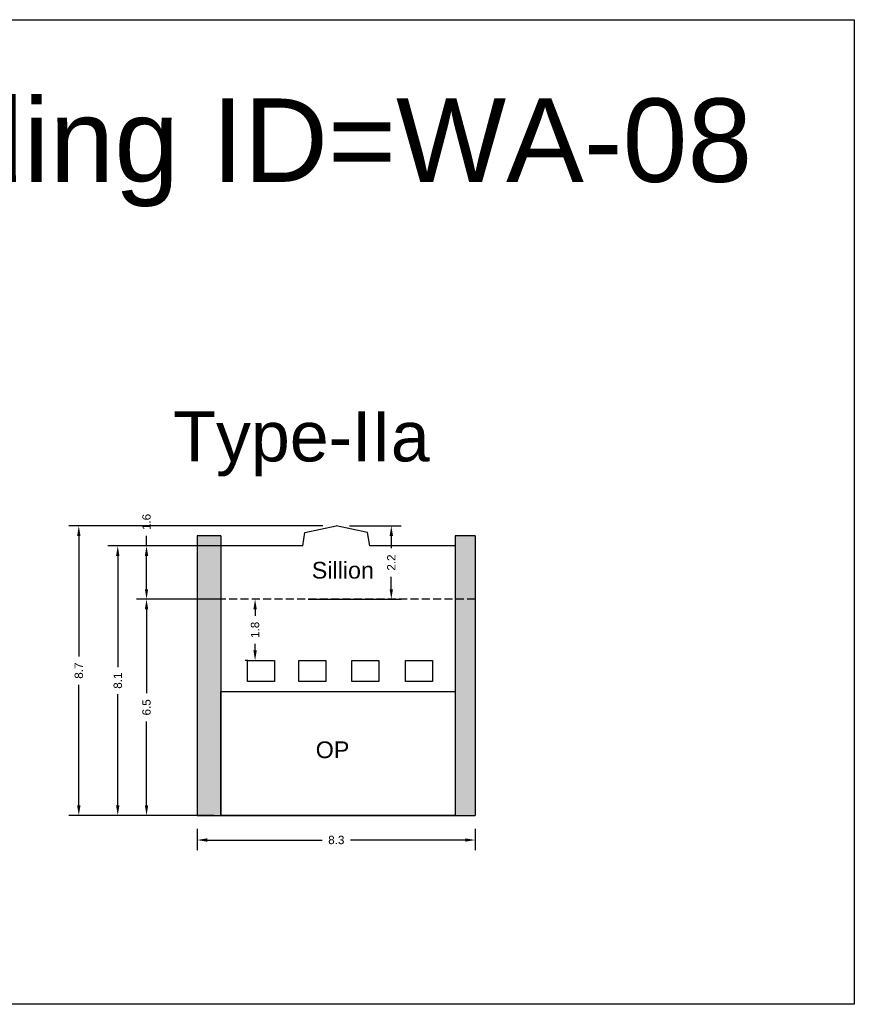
# Model space of a CAD drawing. Header units: metres. Extents: x 3416649 to 3417136, y -6712926 to -6712690.
# Tile 44 of 46: x 3417017 to 3417042, y -6712720 to -6712690. Entities that reach past the tile are written whole.
import ezdxf

# ---------------------------------------------------------------- set-up
doc = ezdxf.new("R2010")
doc.units = ezdxf.units.M
doc.linetypes.add('ACAD_ISO02W100', pattern=[15, 12, -3])
doc.layers.add('Dotted', color=7, linetype='ACAD_ISO02W100', plot=False)
doc.styles.get("Standard").update_dxf_attribs({"font": 'arial.ttf'})
doc.dimstyles.new('ISO-25', dxfattribs={"dimtxt": 0.25, "dimasz": 0.3, "dimexe": 0.3, "dimexo": 0.4, "dimgap": 0.2, "dimtad": 0, "dimdec": 1, "dimdsep": 46, "dimtxsty": 'Standard', "dimcen": 2.5, "dimadec": 0, "dimazin": 0, "dimtfac": 1, "dimtdec": 1, "dimtmove": 0, "dimatfit": 3, "dimfxl": 1, "dimarcsym": 0})

# ---------------------------------------------------------------- blocks, each defined once
blk = doc.blocks.new('*D67')
at = {"color": 0, "lineweight": -2, "transparency": 16777216}
for p, q in [((3417022.334, -6712707.45), (3417020.012, -6712707.45)), ((3417020.312, -6712707.75), (3417020.312, -6712710.26)), ((3417020.312, -6712713.63), (3417020.312, -6712711.119)), ((3417022.334, -6712713.93), (3417020.012, -6712713.93))]:
    blk.add_line(p, q, dxfattribs=at)
at = {"color": 0, "transparency": 16777216}
for points in [[(3417020.262, -6712707.75), (3417020.362, -6712707.75), (3417020.312, -6712707.45)], [(3417020.262, -6712713.63), (3417020.362, -6712713.63), (3417020.312, -6712713.93)]]:
    blk.add_solid(points, dxfattribs=at)
at = {"layer": 'Defpoints', "color": 0, "transparency": 16777216}
for p in [(3417020.312, -6712707.45), (3417022.734, -6712707.45), (3417022.734, -6712713.93)]:
    blk.add_point(p, dxfattribs=at)
at = {"color": 0, "transparency": 16777216, "insert": (3417020.312, -6712710.69), "char_height": 0.25, "attachment_point": 5, "rotation": 90}
blk.add_mtext('6.5', dxfattribs=at)
blk = doc.blocks.new('*D68')
at = {"color": 0, "lineweight": -2, "transparency": 16777216}
for p, q in [((3417022.838, -6712705.85), (3417019.15, -6712705.85)), ((3417019.45, -6712706.15), (3417019.45, -6712709.486)), ((3417019.45, -6712713.63), (3417019.45, -6712710.293)), ((3417022.134, -6712713.93), (3417019.15, -6712713.93))]:
    blk.add_line(p, q, dxfattribs=at)
at = {"color": 0, "transparency": 16777216}
for points in [[(3417019.4, -6712706.15), (3417019.5, -6712706.15), (3417019.45, -6712705.85)], [(3417019.4, -6712713.63), (3417019.5, -6712713.63), (3417019.45, -6712713.93)]]:
    blk.add_solid(points, dxfattribs=at)
at = {"layer": 'Defpoints', "color": 0, "transparency": 16777216}
for p in [(3417019.45, -6712705.85), (3417023.238, -6712705.85), (3417022.534, -6712713.93)]:
    blk.add_point(p, dxfattribs=at)
at = {"color": 0, "transparency": 16777216, "insert": (3417019.45, -6712709.89), "char_height": 0.25, "attachment_point": 5, "rotation": 90}
blk.add_mtext('8.1', dxfattribs=at)
blk = doc.blocks.new('*D69')
at = {"color": 0, "lineweight": -2, "transparency": 16777216}
for p, q in [((3417025.599, -6712705.25), (3417017.983, -6712705.25)), ((3417018.283, -6712705.55), (3417018.283, -6712709.162)), ((3417018.283, -6712713.63), (3417018.283, -6712710.017)), ((3417022.334, -6712713.93), (3417017.983, -6712713.93))]:
    blk.add_line(p, q, dxfattribs=at)
at = {"color": 0, "transparency": 16777216}
for points in [[(3417018.233, -6712705.55), (3417018.333, -6712705.55), (3417018.283, -6712705.25)], [(3417018.233, -6712713.63), (3417018.333, -6712713.63), (3417018.283, -6712713.93)]]:
    blk.add_solid(points, dxfattribs=at)
at = {"layer": 'Defpoints', "color": 0, "transparency": 16777216}
for p in [(3417018.283, -6712705.25), (3417025.999, -6712705.25), (3417022.734, -6712713.93)]:
    blk.add_point(p, dxfattribs=at)
at = {"color": 0, "transparency": 16777216, "insert": (3417018.283, -6712709.59), "char_height": 0.25, "attachment_point": 5, "rotation": 90}
blk.add_mtext('8.7', dxfattribs=at)
blk = doc.blocks.new('*D70')
at = {"color": 0, "lineweight": -2, "transparency": 16777216}
for p, q in [((3417021.834, -6712714.33), (3417021.834, -6712714.966)), ((3417030.164, -6712714.33), (3417030.164, -6712714.966)), ((3417022.134, -6712714.666), (3417025.571, -6712714.666)), ((3417029.864, -6712714.666), (3417026.427, -6712714.666))]:
    blk.add_line(p, q, dxfattribs=at)
at = {"color": 0, "transparency": 16777216}
for points in [[(3417022.134, -6712714.616), (3417022.134, -6712714.716), (3417021.834, -6712714.666)], [(3417029.864, -6712714.616), (3417029.864, -6712714.716), (3417030.164, -6712714.666)]]:
    blk.add_solid(points, dxfattribs=at)
at = {"layer": 'Defpoints', "color": 0, "transparency": 16777216}
for p in [(3417021.834, -6712713.93), (3417030.164, -6712713.93), (3417030.164, -6712714.666)]:
    blk.add_point(p, dxfattribs=at)
at = {"color": 0, "transparency": 16777216, "insert": (3417025.999, -6712714.666), "char_height": 0.25, "attachment_point": 5}
blk.add_mtext('8.3', dxfattribs=at)
blk = doc.blocks.new('*D71')
at = {"color": 0, "lineweight": -2, "transparency": 16777216}
for p, q in [((3417023.343, -6712707.45), (3417023.265, -6712707.45)), ((3417023.565, -6712707.75), (3417023.565, -6712707.952)), ((3417023.565, -6712708.986), (3417023.565, -6712708.784)), ((3417023.343, -6712709.286), (3417023.265, -6712709.286))]:
    blk.add_line(p, q, dxfattribs=at)
at = {"color": 0, "transparency": 16777216}
for points in [[(3417023.515, -6712707.75), (3417023.615, -6712707.75), (3417023.565, -6712707.45)], [(3417023.515, -6712708.986), (3417023.615, -6712708.986), (3417023.565, -6712709.286)]]:
    blk.add_solid(points, dxfattribs=at)
at = {"layer": 'Defpoints', "color": 0, "transparency": 16777216}
for p in [(3417023.565, -6712707.45), (3417023.743, -6712707.45), (3417023.743, -6712709.286)]:
    blk.add_point(p, dxfattribs=at)
at = {"color": 0, "transparency": 16777216, "insert": (3417023.565, -6712708.368), "char_height": 0.25, "attachment_point": 5, "rotation": 90}
blk.add_mtext('1.8', dxfattribs=at)
blk = doc.blocks.new('*D72')
at = {"color": 0, "lineweight": -2, "transparency": 16777216}
for p, q in [((3417020.312, -6712705.85), (3417020.312, -6712705.55)), ((3417022.569, -6712705.85), (3417020.012, -6712705.85)), ((3417020.312, -6712707.15), (3417020.312, -6712706.15)), ((3417022.569, -6712707.45), (3417020.012, -6712707.45))]:
    blk.add_line(p, q, dxfattribs=at)
at = {"color": 0, "transparency": 16777216}
for points in [[(3417020.262, -6712706.15), (3417020.362, -6712706.15), (3417020.312, -6712705.85)], [(3417020.262, -6712707.15), (3417020.362, -6712707.15), (3417020.312, -6712707.45)]]:
    blk.add_solid(points, dxfattribs=at)
at = {"layer": 'Defpoints', "color": 0, "transparency": 16777216}
for p in [(3417020.312, -6712705.85), (3417022.969, -6712705.85), (3417022.969, -6712707.45)]:
    blk.add_point(p, dxfattribs=at)
at = {"color": 0, "transparency": 16777216, "insert": (3417020.312, -6712705.134), "char_height": 0.25, "attachment_point": 5, "rotation": 90}
blk.add_mtext('1.6', dxfattribs=at)
blk = doc.blocks.new('*D73')
at = {"color": 0, "lineweight": -2, "transparency": 16777216}
for p, q in [((3417026.399, -6712705.25), (3417027.947, -6712705.25)), ((3417027.647, -6712705.55), (3417027.647, -6712705.921)), ((3417027.647, -6712707.15), (3417027.647, -6712706.778)), ((3417025.155, -6712707.45), (3417027.947, -6712707.45))]:
    blk.add_line(p, q, dxfattribs=at)
at = {"color": 0, "transparency": 16777216}
for points in [[(3417027.597, -6712705.55), (3417027.697, -6712705.55), (3417027.647, -6712705.25)], [(3417027.597, -6712707.15), (3417027.697, -6712707.15), (3417027.647, -6712707.45)]]:
    blk.add_solid(points, dxfattribs=at)
at = {"layer": 'Defpoints', "color": 0, "transparency": 16777216}
for p in [(3417025.999, -6712705.25), (3417027.647, -6712705.25), (3417024.755, -6712707.45)]:
    blk.add_point(p, dxfattribs=at)
at = {"color": 0, "transparency": 16777216, "insert": (3417027.647, -6712706.35), "char_height": 0.25, "attachment_point": 5, "rotation": 90}
blk.add_mtext('2.2', dxfattribs=at)

msp = doc.modelspace()

# ---------------------------------------------------------------- hatches: boundary and pattern name
h = msp.add_hatch(color=256)
h.dxf.hatch_style = 1
h.paths.add_polyline_path([(3417022.534, -6712707.45), (3417021.834, -6712707.45), (3417021.834, -6712713.93), (3417022.534, -6712713.93)])
h.paths.add_polyline_path([(3417022.534, -6712705.55), (3417021.834, -6712705.55), (3417021.834, -6712707.45), (3417022.534, -6712707.45)])
h.paths.add_polyline_path([(3417030.164, -6712705.55), (3417029.564, -6712705.55), (3417029.564, -6712707.45), (3417030.164, -6712707.45)])
h.paths.add_polyline_path([(3417030.164, -6712707.45), (3417029.564, -6712707.45), (3417029.564, -6712713.93), (3417030.164, -6712713.93)])

# ---------------------------------------------------------------- linework, layer by layer
msp.add_line((3417022.534, -6712710.214), (3417029.564, -6712710.214))
for points in [[(3417005.319, -6712690.082), (3417041.521, -6712690.082), (3417041.521, -6712719.589), (3417005.319, -6712719.589)], [(3417023.337, -6712709.286), (3417024.15, -6712709.286), (3417024.15, -6712709.914), (3417023.337, -6712709.914)], [(3417024.871, -6712709.286), (3417025.684, -6712709.286), (3417025.684, -6712709.914), (3417024.871, -6712709.914)], [(3417026.461, -6712709.286), (3417027.274, -6712709.286), (3417027.274, -6712709.914), (3417026.461, -6712709.914)], [(3417028.069, -6712709.286), (3417028.882, -6712709.286), (3417028.882, -6712709.914), (3417028.069, -6712709.914)], [(3417022.534, -6712710.214), (3417029.564, -6712710.214), (3417029.564, -6712713.93), (3417022.534, -6712713.93)]]:
    msp.add_lwpolyline(points, close=True)
for points in [[(3417024.999, -6712705.85), (3417025.059, -6712705.451), (3417025.999, -6712705.25)], [(3417026.999, -6712705.85), (3417026.938, -6712705.451), (3417025.999, -6712705.25)], [(3417021.834, -6712705.55), (3417021.834, -6712713.93)], [(3417022.534, -6712705.55), (3417021.834, -6712705.55)], [(3417022.534, -6712705.55), (3417022.534, -6712713.93)], [(3417030.164, -6712705.55), (3417029.564, -6712705.55)], [(3417029.564, -6712705.55), (3417029.564, -6712713.93)], [(3417030.164, -6712705.55), (3417030.164, -6712713.93)], [(3417024.999, -6712705.85), (3417022.534, -6712705.85)], [(3417029.564, -6712705.85), (3417026.999, -6712705.85)], [(3417021.834, -6712713.93), (3417030.164, -6712713.93)]]:
    msp.add_lwpolyline(points)
at = {"layer": 'Dotted', "ltscale": 0.02}
msp.add_lwpolyline([(3417030.164, -6712707.45), (3417021.834, -6712707.45)], dxfattribs=at)

# ---------------------------------------------------------------- texts
at = {"attachment_point": 1}
for s, heights, insert, char_height in [('Building ID=WA-08', [0.517], (3417008.864, -6712692.443), 2.5), ('Type-IIa ', [0.517], (3417021.113, -6712701.819), 1.5), ('Sillion', [0], (3417025.263, -6712706.331), 0.5), ('OP', [0], (3417025.382, -6712711.712), 0.5)]:
    msp.add_mtext_dynamic_manual_height_columns(s, width=67.86454, gutter_width=12.5, heights=heights, dxfattribs=dict(at, insert=insert, char_height=char_height))

# ---------------------------------------------------------------- dimensions: what is measured, and where the dimension line sits
for base, p1, p2, picture, middle in [((3417020.312, -6712705.85), (3417022.969, -6712707.45), (3417022.969, -6712705.85), '*D72', (3417020.312, -6712705.134)), ((3417018.283, -6712705.25), (3417022.734, -6712713.93), (3417025.999, -6712705.25), '*D69', (3417018.283, -6712709.59)), ((3417027.647, -6712705.25), (3417024.755, -6712707.45), (3417025.999, -6712705.25), '*D73', (3417027.647, -6712706.35)), ((3417019.45, -6712705.85), (3417022.534, -6712713.93), (3417023.238, -6712705.85), '*D68', (3417019.45, -6712709.89)), ((3417020.312, -6712707.45), (3417022.734, -6712713.93), (3417022.734, -6712707.45), '*D67', (3417020.312, -6712710.69)), ((3417023.565, -6712707.45), (3417023.743, -6712709.286), (3417023.743, -6712707.45), '*D71', (3417023.565, -6712708.368))]:
    dim = msp.add_linear_dim(base=base, p1=p1, p2=p2, angle=90, dimstyle='ISO-25')
    dim.commit()
    dim.dimension.update_dxf_attribs({"geometry": picture, "text_midpoint": middle})
dim = msp.add_linear_dim(base=(3417030.164, -6712714.666), p1=(3417021.834, -6712713.93), p2=(3417030.164, -6712713.93), dimstyle='ISO-25')
dim.commit()
dim.dimension.update_dxf_attribs({"geometry": '*D70', "text_midpoint": (3417025.999, -6712714.666)})

doc.saveas('drawing.dxf')
